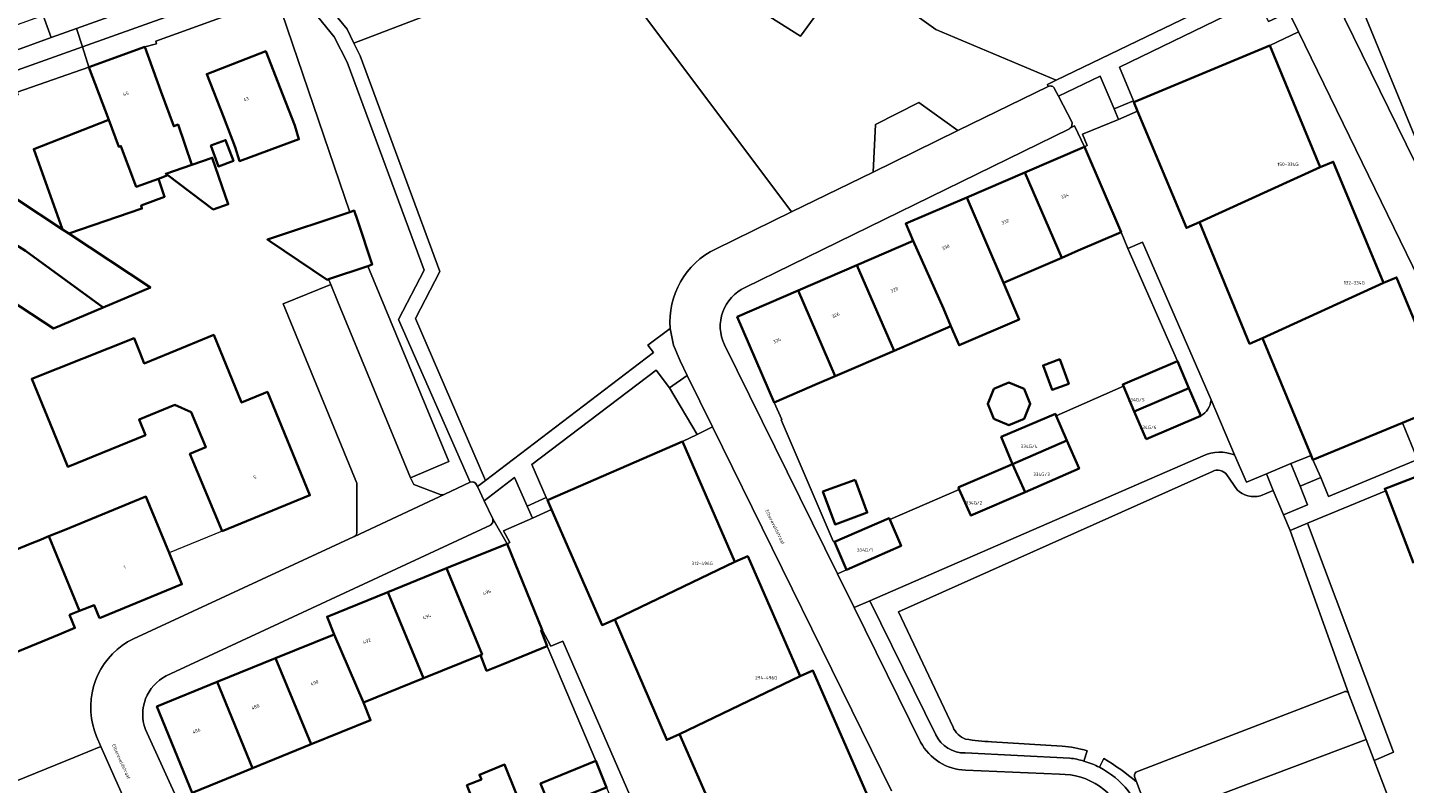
# Model space of a CAD drawing. Header units: metres. Extents: x 197700 to 204338, y 317132 to 325229.
# Tile 211 of 256: x 199540 to 199686, y 319287 to 319368. Entities that reach past the tile are written whole.
import ezdxf
from ezdxf.enums import TextEntityAlignment as Align

# ---------------------------------------------------------------- set-up
doc = ezdxf.new("R2010")
doc.units = ezdxf.units.M
for name, color, linetype, lineweight in [('B-WE-GR-BEPLANTING_CULTUUR_BODEMBEDEKKER-GV', 90, 'Continuous', 18), ('B-WE-GR-BEPLANTING_CULTUUR_HEESTERS-GV', 90, 'Continuous', 18), ('B-WE-GR-BEPLANTING_CULTUUR_ROOS-GV', 90, 'Continuous', 18), ('B-WE-IE-TERREINAFSCHEIDING_KUNSTMATIG_HEKWERK-G', 20, 'IE-TERREINAFSCHEIDING-KUNSTMATIG', 18), ('B-WE-OG-BEBOUWING-GV', 7, 'Continuous', 35), ('B-WE-OG-BEBOUWING-T18', 10, 'Continuous', 18), ('B-WE-OG-TERREIN_CULTUURSCHEIDING-GV', 7, 'Continuous', 18), ('B-WE-OG-TERREIN_ERF-GV', 7, 'Continuous', 18), ('B-WE-OG-TOPOGRAFIE-T18', 10, 'Continuous', 18), ('B-WE-VH-VERHARDING_BETONSTRAATSTEEN-GV', 252, 'Continuous', 18), ('B-WE-VH-VERHARDING_OPEN-GV', 252, 'Continuous', 18), ('B-WE-VH-VERHARDING_TEGEL-GV', 252, 'Continuous', 18)]:
    doc.layers.add(name, color=color, linetype=linetype, lineweight=lineweight)
doc.styles.add('NLCS-ISO-M200-T18', font='NLCS-ISO.ttf', dxfattribs={"height": 0.36})
doc.linetypes.add('IE-TERREINAFSCHEIDING-KUNSTMATIG', pattern='A,4,[82,NLCS.SHX,S=0.75,R=90,X=0,Y=0],4,-2', length=10)

msp = doc.modelspace()

# ---------------------------------------------------------------- linework, layer by layer
at = {"layer": 'B-WE-GR-BEPLANTING_CULTUUR_BODEMBEDEKKER-GV'}
for points in [[(199654.228, 319289.79), (199653.75, 319288.864)], [(199658.58, 319282.86), (199659.277, 319283.107), (199659.241, 319283.201), (199657.68, 319287.315)]]:
    msp.add_lwpolyline(points, dxfattribs=at)
for points in [[(199657.68, 319287.315, 0.044638), (199654.228, 319289.79)], [(199653.75, 319288.864, -0.2113109), (199658.58, 319282.86)]]:
    msp.add_lwpolyline(points, format="xyb", dxfattribs=at)
at = {"layer": 'B-WE-GR-BEPLANTING_CULTUUR_HEESTERS-GV'}
for points in [[(199658.339, 319344.884), (199656.762, 319344.209), (199662.054, 319332.191), (199663.288, 319329.324), (199664.56, 319326.367)], [(199665.635, 319328.047), (199658.339, 319344.884)], [(199664.811, 319322.092), (199629.261, 319306.608), (199636.312, 319292.317)], [(199670.899, 319317.833), (199672.274, 319318.405), (199671.538, 319320.175), (199669.427, 319319.284), (199668.154, 319322.185)], [(199638.14, 319293.158), (199632.331, 319305.461), (199665.786, 319320.433)], [(199667.311, 319320.065), (199668.409, 319318.471)], [(199649.778, 319291.107), (199642.24, 319291.582)], [(199639.43, 319290.397), (199650.586, 319289.85)], [(199652.099, 319289.53), (199652.423, 319290.618)]]:
    msp.add_lwpolyline(points, dxfattribs=at)
for points in [[(199664.56, 319326.367, 0.2454563), (199665.635, 319328.047)], [(199668.154, 319322.185, 0.1995251), (199664.811, 319322.092)], [(199665.786, 319320.433, -0.3702708), (199667.311, 319320.065)], [(199668.409, 319318.471, 0.2619383), (199670.899, 319317.833)], [(199639.48, 319291.885, -0.2078577), (199638.14, 319293.158)], [(199636.312, 319292.317, 0.2910509), (199639.43, 319290.397)], [(199642.24, 319291.582, -0.030186), (199639.48, 319291.885)], [(199652.423, 319290.618, 0.0688607), (199649.778, 319291.107)], [(199650.586, 319289.85, -0.0406955), (199652.099, 319289.53)]]:
    msp.add_lwpolyline(points, format="xyb", dxfattribs=at)
msp.add_lwpolyline([(199594.239, 319303.465), (199594.903, 319301.784), (199600.067, 319289.543), (199601.226, 319286.706), (199602.461, 319283.683), (199603.317, 319284.318), (199604.063, 319285.08), (199596.556, 319302.337), (199595.272, 319301.779), (199594.361, 319303.515)], close=True, dxfattribs=at)
at = {"layer": 'B-WE-GR-BEPLANTING_CULTUUR_ROOS-GV'}
for points in [[(199678.164, 319317.741), (199687.632, 319321.714), (199686.03, 319325.621), (199676.489, 319321.663), (199677.321, 319319.791)], [(199675.122, 319318.854), (199674.152, 319321.278), (199671.538, 319320.175), (199672.274, 319318.405), (199673.355, 319315.807), (199675.928, 319316.848)]]:
    msp.add_lwpolyline(points, close=True, dxfattribs=at)
at = {"layer": 'B-WE-IE-TERREINAFSCHEIDING_KUNSTMATIG_HEKWERK-G'}
for points in [[(199627.373, 319373.982), (199636.323, 319367.552)], [(199636.323, 319367.552), (199649.128, 319362.145)], [(199560.261, 319314.063), (199554.593, 319311.746)], [(199600.067, 319289.543), (199594.903, 319301.784)]]:
    msp.add_lwpolyline(points, dxfattribs=at)
at = {"layer": 'B-WE-OG-BEBOUWING-GV'}
for points in [[(199554.242, 319352.179), (199557.014, 319353.13), (199555.564, 319357.426), (199555.097, 319357.234), (199553.732, 319361), (199552.028, 319365.701), (199546.036, 319363.529), (199548.162, 319357.916), (199549.242, 319355.054), (199549.465, 319355.136), (199551.11, 319350.787), (199553.477, 319351.651), (199554.462, 319352.01), (199554.363, 319352.084)], [(199566.718, 319360.585), (199564.904, 319365.245), (199558.622, 319362.799), (199560.419, 319358.182), (199561.659, 319354.996), (199562.114, 319353.533), (199568.435, 319355.863), (199567.987, 319357.324)], [(199664.402, 319346.999), (199677.284, 319352.884), (199671.914, 319365.839), (199657.421, 319359.819), (199657.818, 319358.866), (199663.011, 319346.394)], [(199547.568, 319337.898), (199552.608, 319340.027), (199543.911, 319345.796), (199543.24, 319346.241), (199538.301, 319349.517), (199536.96, 319347.632), (199534.451, 319349.159), (199532.975, 319353.45), (199531.349, 319358.178), (199527.597, 319356.888), (199527.424, 319357.413), (199527.22, 319357.337), (199527.427, 319356.784), (199525.229, 319355.991), (199528.138, 319348), (199531.663, 319346.152), (199537.031, 319342.76), (199538.217, 319344.637), (199539.299, 319343.954)], [(199543.24, 319346.241), (199543.911, 319345.796), (199551.713, 319348.468), (199551.636, 319348.801), (199554.114, 319349.718), (199553.477, 319351.651), (199551.11, 319350.787), (199549.465, 319355.136), (199549.242, 319355.054), (199548.162, 319357.916), (199548.082, 319357.885), (199540.174, 319354.815)], [(199559.041, 319355.187), (199559.863, 319352.966), (199561.45, 319353.553), (199560.628, 319355.775)], [(199656.064, 319345.959), (199652.136, 319355.046), (199645.805, 319352.321), (199649.725, 319343.223), (199651.475, 319343.975)], [(199557.014, 319353.13), (199554.242, 319352.179), (199554.363, 319352.084), (199554.462, 319352.01), (199559.314, 319348.373), (199560.905, 319348.919), (199559.204, 319353.881)], [(199677.284, 319352.884), (199664.402, 319346.999), (199669.736, 319334.041), (199671.136, 319334.65), (199684.033, 319340.536), (199678.666, 319353.459)], [(199645.805, 319352.321), (199639.614, 319349.656), (199643.513, 319340.553), (199649.725, 319343.223)], [(199633.902, 319345.02), (199637.114, 319337.803), (199637.926, 319335.905), (199638.787, 319333.892), (199645.191, 319336.635), (199643.513, 319340.553), (199639.614, 319349.656), (199633.107, 319346.856)], [(199571.601, 319340.915), (199575.769, 319342.334), (199576.252, 319342.498), (199574.677, 319347.243), (199574.341, 319348.252), (199573.861, 319348.092), (199565.085, 319345.166), (199565.347, 319344.989), (199571.446, 319340.862)], [(199627.892, 319342.421), (199631.88, 319333.306), (199637.926, 319335.905), (199637.114, 319337.803), (199633.902, 319345.02)], [(199631.88, 319333.306), (199627.892, 319342.421), (199621.643, 319339.718), (199625.588, 319330.601)], [(199690.994, 319327.681), (199685.411, 319341.12), (199684.033, 319340.536), (199671.136, 319334.65), (199676.298, 319322.127), (199676.489, 319321.663), (199686.03, 319325.621)], [(199621.643, 319339.718), (199615.147, 319336.909), (199619.084, 319327.795), (199623.674, 319329.778), (199625.588, 319330.601)], [(199560.261, 319314.063), (199569.612, 319317.886), (199565.082, 319328.901), (199564.663, 319328.729), (199562.331, 319327.769), (199559.361, 319334.989), (199554.699, 319333.071), (199551.96, 319331.945), (199551.515, 319333.057), (199550.875, 319334.657), (199539.965, 319330.292), (199541.918, 319325.529), (199543.815, 319320.903), (199552.085, 319324.293), (199551.403, 319325.959), (199555.204, 319327.518), (199556.967, 319326.76), (199558.527, 319323.017), (199556.825, 319322.307)], [(199649.523, 319332.39), (199647.745, 319331.734), (199648.704, 319329.131), (199650.482, 319329.786)], [(199662.054, 319332.191), (199656.224, 319329.683), (199656.302, 319329.502), (199657.462, 319326.805), (199663.288, 319329.324)], [(199645.71, 319329.235), (199644.105, 319329.899), (199642.5, 319329.235), (199641.836, 319327.63), (199642.5, 319326.025), (199644.105, 319325.36), (199645.71, 319326.025), (199646.375, 319327.63)], [(199658.73, 319323.859), (199664.56, 319326.367), (199663.288, 319329.324), (199657.462, 319326.805)], [(199643.261, 319324.098), (199644.492, 319321.195), (199650.283, 319323.707), (199649.131, 319326.366), (199649.049, 319326.553)], [(199594.933, 319317.358), (199595.36, 319316.378), (199600.738, 319304.037), (199602.106, 319304.644), (199614.898, 319310.773), (199609.325, 319323.605)], [(199650.283, 319323.707), (199644.492, 319321.195), (199645.812, 319318.218), (199651.575, 319320.725)], [(199645.812, 319318.218), (199644.492, 319321.195), (199638.745, 319318.758), (199638.733, 319318.682), (199638.808, 319318.513), (199640.045, 319315.71)], [(199627.713, 319319.534), (199624.281, 319318.269), (199625.568, 319314.774), (199629, 319316.038)], [(199547.173, 319304.789), (199555.963, 319308.398), (199554.593, 319311.746), (199552.14, 319317.741), (199543.416, 319314.172), (199541.796, 319313.509), (199545.064, 319305.548), (199546.603, 319306.176)], [(199626.787, 319309.929), (199632.606, 319312.485), (199631.396, 319315.291), (199631.326, 319315.453), (199625.504, 319312.909)], [(199531.462, 319309.281), (199534.74, 319301.299), (199535.807, 319301.735), (199536.379, 319300.349), (199538.072, 319301.047), (199542.881, 319303.03), (199544.567, 319303.726), (199543.995, 319305.112), (199545.064, 319305.548), (199541.796, 319313.509), (199540.704, 319313.062), (199539.975, 319312.764), (199533.311, 319310.037), (199532.56, 319309.73)], [(199594.903, 319301.784), (199594.239, 319303.465), (199594.361, 319303.515), (199590.615, 319312.717), (199584.164, 319310.094), (199587.949, 319300.909), (199587.769, 319300.835), (199588.427, 319299.171), (199590.017, 319299.8), (199594.368, 319301.573)], [(199609.008, 319292.406), (199621.844, 319298.584), (199616.265, 319311.386), (199614.898, 319310.773), (199602.106, 319304.644), (199607.635, 319291.796)], [(199587.769, 319300.835), (199587.949, 319300.909), (199584.164, 319310.094), (199577.917, 319307.554), (199581.703, 319298.37)], [(199577.917, 319307.554), (199571.438, 319304.919), (199572.193, 319303.045), (199575.304, 319295.769), (199581.703, 319298.37)], [(199572.193, 319303.045), (199565.942, 319300.504), (199569.733, 319291.318), (199576.069, 319293.892), (199575.304, 319295.769)], [(199563.479, 319288.777), (199569.733, 319291.318), (199565.942, 319300.504), (199559.712, 319297.972)], [(199614.617, 319279.586), (199619.411, 319281.673), (199625.085, 319284.143), (199629.018, 319285.856), (199623.218, 319299.183), (199621.844, 319298.584), (199609.008, 319292.406), (199614.407, 319280.066)], [(199559.712, 319297.972), (199553.296, 319295.364), (199557.044, 319286.159), (199561.675, 319288.044), (199563.479, 319288.777)], [(199586.336, 319286.945), (199587.363, 319284.376), (199591.601, 319286.088), (199590.347, 319289.156), (199587.675, 319288.065), (199587.876, 319287.574)], [(199600.067, 319289.543), (199594.195, 319287.143), (199594.267, 319286.967), (199595.326, 319284.375), (199601.226, 319286.706)]]:
    msp.add_lwpolyline(points, close=True, dxfattribs=at)
for points in [[(199535.226, 319340.294), (199542.286, 319335.666), (199547.568, 319337.898), (199539.299, 319343.954)], [(199692.708, 319321.86), (199684.157, 319318.577), (199684.247, 319318.343), (199685.705, 319314.544), (199687.203, 319310.647)]]:
    msp.add_lwpolyline(points, dxfattribs=at)
at = {"layer": 'B-WE-OG-TERREIN_CULTUURSCHEIDING-GV'}
for points in [[(199604.963, 319385.039), (199569.754, 319372.299), (199573.561, 319367.61), (199574.303, 319366.101), (199600.086, 319376.001), (199620.925, 319348.1), (199629.624, 319352.358), (199629.892, 319357.432), (199634.494, 319359.776), (199638.652, 319356.801), (199648.294, 319361.487), (199648.208, 319361.699), (199649.128, 319362.145), (199636.323, 319367.552), (199627.373, 319373.982), (199627.3, 319374.043), (199625.851, 319372.315), (199621.89, 319366.858), (199608.036, 319375.617)], [(199560.636, 319375.999), (199544.003, 319370.058), (199541.186, 319369.052), (199542.027, 319366.692), (199544.745, 319367.672), (199554.182, 319371.072), (199561.457, 319373.68)], [(199576.252, 319342.498), (199575.769, 319342.334), (199584.415, 319321.467), (199580.339, 319319.747), (199580.671, 319319.029), (199583.505, 319317.967), (199583.747, 319317.932), (199583.982, 319318.006), (199586.689, 319319.296), (199579.055, 319336.633), (199581.775, 319341.878), (199573.592, 319364.079), (199572.199, 319366.78), (199568.173, 319371.759), (199566.08, 319371), (199566.085, 319370.985), (199573.861, 319348.092), (199574.341, 319348.252), (199574.677, 319347.243)], [(199655.873, 319363.55), (199657.366, 319359.951), (199657.421, 319359.819), (199671.914, 319365.839), (199674.956, 319367.326), (199673.935, 319369.42), (199671.756, 319368.403), (199670.635, 319370.728)], [(199649.368, 319360.46), (199650.824, 319357.63), (199650.809, 319357.242), (199650.593, 319357.025), (199651.08, 319357.277), (199652.136, 319355.046), (199652.434, 319355.179), (199651.922, 319356.398), (199655.771, 319357.971), (199655.297, 319359.103), (199653.83, 319362.6)], [(199609.325, 319323.605), (199610.866, 319324.373), (199607.935, 319329.329), (199606.499, 319331.225), (199593.247, 319321.162), (199594.8, 319317.657), (199594.933, 319317.358)], [(199590.615, 319312.717), (199590.926, 319312.858), (199590.236, 319314.073), (199593.334, 319315.442), (199592.764, 319316.717), (199591.399, 319319.774), (199588.185, 319317.287), (199589.11, 319315.371)]]:
    msp.add_lwpolyline(points, close=True, dxfattribs=at)
for points in [[(199612.84, 319344.142), (199620.925, 319348.1), (199600.086, 319376.001), (199574.303, 319366.101), (199574.958, 319364.769), (199583.443, 319341.76), (199580.847, 319336.73), (199588.302, 319319.458), (199606.207, 319333.118), (199605.622, 319333.904), (199608.006, 319335.672)], [(199665.786, 319320.433), (199632.331, 319305.461), (199638.14, 319293.158)], [(199668.409, 319318.471), (199667.311, 319320.065)], [(199680.288, 319296.781), (199674.057, 319314.12), (199673.355, 319315.807), (199672.274, 319318.405), (199670.899, 319317.833)], [(199687.203, 319310.647), (199685.705, 319314.544), (199684.247, 319318.343), (199675.925, 319314.894), (199685.083, 319290.487), (199683.012, 319289.596), (199684.394, 319285.959), (199686.05, 319281.599), (199688.104, 319276.183)], [(199657.804, 319288.434), (199679.736, 319296.897)], [(199642.24, 319291.582), (199649.778, 319291.107)], [(199652.423, 319290.618), (199652.099, 319289.53)], [(199653.75, 319288.864), (199654.228, 319289.79)], [(199657.68, 319287.315), (199657.501, 319287.787)]]:
    msp.add_lwpolyline(points, dxfattribs=at)
for points in [[(199608.006, 319335.672, -0.3116527), (199612.84, 319344.142)], [(199667.311, 319320.065, 0.3702708), (199665.786, 319320.433)], [(199670.899, 319317.833, -0.2619383), (199668.409, 319318.471)], [(199679.736, 319296.897, -0.3915267), (199680.288, 319296.781)], [(199638.14, 319293.158, 0.2078577), (199639.48, 319291.885)], [(199639.48, 319291.885, 0.030186), (199642.24, 319291.582)], [(199649.778, 319291.107, -0.0688607), (199652.423, 319290.618)], [(199654.228, 319289.79, -0.044638), (199657.68, 319287.315)], [(199652.099, 319289.53, -0.0469454), (199653.75, 319288.864)], [(199657.501, 319287.787, -0.4151857), (199657.804, 319288.434)]]:
    msp.add_lwpolyline(points, format="xyb", dxfattribs=at)
at = {"layer": 'B-WE-OG-TERREIN_ERF-GV'}
for points in [[(199624.405, 319379.615), (199623.668, 319380.827), (199623.278, 319382.384), (199621.306, 319381.692), (199616.995, 319380.18), (199617.626, 319378.323), (199613.746, 319377.003), (199611.859, 319382.216), (199610.157, 319386.918), (199604.963, 319385.039), (199608.036, 319375.617), (199621.89, 319366.858), (199625.851, 319372.315), (199622.918, 319374.634), (199624.827, 319376.215), (199627.86, 319378.728), (199626.627, 319380.682)], [(199701.079, 319360.434), (199707.004, 319362.887), (199705.8, 319365.906), (199711.578, 319368.21), (199711.601, 319368.154), (199711.681, 319367.961), (199718.921, 319370.974), (199718.853, 319371.137), (199724.793, 319373.618), (199720.001, 319384.932), (199718.941, 319387.434), (199714.325, 319385.511), (199712.609, 319384.802), (199706.273, 319382.184), (199700.06, 319379.616), (199700.825, 319377.762), (199694.49, 319375.144), (199688.133, 319372.516), (199686.325, 319371.769), (199681.704, 319369.86), (199687.865, 319354.939), (199693.74, 319357.365), (199693.806, 319357.206), (199701.141, 319360.291)], [(199564.904, 319365.245), (199566.718, 319360.585), (199567.987, 319357.324), (199568.435, 319355.863), (199562.114, 319353.533), (199561.659, 319354.996), (199560.419, 319358.182), (199558.622, 319362.799)], [(199546.036, 319363.529), (199538.423, 319360.874), (199538.514, 319360.585), (199531.349, 319358.178), (199532.975, 319353.45), (199534.451, 319349.159), (199536.96, 319347.632), (199538.301, 319349.517), (199543.24, 319346.241), (199540.174, 319354.815), (199548.082, 319357.885), (199548.162, 319357.916)], [(199559.041, 319355.187), (199560.628, 319355.775), (199561.45, 319353.553), (199559.863, 319352.966)], [(199644.492, 319321.195), (199643.261, 319324.098), (199649.049, 319326.553), (199649.131, 319326.366), (199656.302, 319329.502), (199656.224, 319329.683), (199662.054, 319332.191), (199656.762, 319344.209), (199656.064, 319345.959), (199651.475, 319343.975), (199649.725, 319343.223), (199643.513, 319340.553), (199645.191, 319336.635), (199638.787, 319333.892), (199637.926, 319335.905), (199631.88, 319333.306), (199625.588, 319330.601), (199623.674, 319329.778), (199619.084, 319327.795), (199619.897, 319325.982), (199619.82, 319325.931), (199625.355, 319312.988), (199625.504, 319312.909), (199631.326, 319315.453), (199631.396, 319315.291), (199638.808, 319318.513), (199638.733, 319318.682), (199638.745, 319318.758)], [(199569.612, 319317.886), (199560.261, 319314.063), (199556.825, 319322.307), (199558.527, 319323.017), (199556.967, 319326.76), (199555.204, 319327.518), (199551.403, 319325.959), (199552.085, 319324.293), (199543.815, 319320.903), (199541.918, 319325.529), (199539.965, 319330.292), (199550.875, 319334.657), (199551.515, 319333.057), (199551.96, 319331.945), (199554.699, 319333.071), (199559.361, 319334.989), (199562.331, 319327.769), (199564.663, 319328.729), (199565.082, 319328.901)], [(199649.523, 319332.39), (199650.482, 319329.786), (199648.704, 319329.131), (199647.745, 319331.734)], [(199645.71, 319329.235), (199646.375, 319327.63), (199645.71, 319326.025), (199644.105, 319325.36), (199642.5, 319326.025), (199641.836, 319327.63), (199642.5, 319329.235), (199644.105, 319329.899)], [(199627.713, 319319.534), (199629, 319316.038), (199625.568, 319314.774), (199624.281, 319318.269)]]:
    msp.add_lwpolyline(points, close=True, dxfattribs=at)
for points in [[(199627.373, 319373.982), (199636.323, 319367.552), (199649.128, 319362.145), (199672.064, 319373.26)], [(199566.08, 319371), (199553.188, 319366.322), (199553.271, 319366.034), (199552.028, 319365.701), (199553.732, 319361), (199555.097, 319357.234), (199555.564, 319357.426), (199557.014, 319353.13), (199559.204, 319353.881), (199560.905, 319348.919), (199559.314, 319348.373), (199554.462, 319352.01), (199553.477, 319351.651), (199554.114, 319349.718), (199551.636, 319348.801), (199551.713, 319348.468), (199543.911, 319345.796), (199552.608, 319340.027), (199547.568, 319337.898), (199542.286, 319335.666), (199535.226, 319340.294)], [(199574.591, 319314.035), (199574.597, 319319.169), (199566.759, 319338.294), (199571.831, 319340.37), (199571.601, 319340.915), (199571.446, 319340.862), (199565.347, 319344.989), (199565.085, 319345.166), (199573.861, 319348.092), (199566.085, 319370.985)], [(199533.311, 319310.037), (199539.975, 319312.764), (199540.704, 319313.062), (199541.796, 319313.509), (199543.416, 319314.172), (199552.14, 319317.741), (199554.593, 319311.746), (199555.963, 319308.398), (199547.173, 319304.789), (199546.603, 319306.176), (199545.064, 319305.548), (199543.995, 319305.112), (199544.567, 319303.726), (199542.881, 319303.03), (199538.072, 319301.047)], [(199550.798, 319302.573), (199574.256, 319313.464), (199574.3, 319313.476), (199574.344, 319313.493), (199574.36, 319313.501)], [(199594.267, 319286.967), (199594.195, 319287.143), (199600.067, 319289.543), (199594.903, 319301.784), (199594.368, 319301.573), (199590.017, 319299.8), (199588.427, 319299.171), (199587.769, 319300.835), (199581.703, 319298.37), (199575.304, 319295.769), (199576.069, 319293.892), (199569.733, 319291.318), (199563.479, 319288.777), (199561.675, 319288.044), (199557.044, 319286.159)], [(199522.596, 319281.03), (199544.554, 319289.943), (199547.323, 319291.072), (199546.864, 319292.147), (199546.637, 319292.762), (199546.461, 319293.394)], [(199586.336, 319286.945), (199587.876, 319287.574), (199587.675, 319288.065), (199590.347, 319289.156), (199591.601, 319286.088)]]:
    msp.add_lwpolyline(points, dxfattribs=at)
for points in [[(199574.36, 319313.501, 0.3659005), (199574.591, 319314.035)], [(199546.461, 319293.394, -0.3501693), (199550.798, 319302.573)]]:
    msp.add_lwpolyline(points, format="xyb", dxfattribs=at)
at = {"layer": 'B-WE-VH-VERHARDING_BETONSTRAATSTEEN-GV'}
for points in [[(199545.356, 319365.712), (199605.091, 319387.052), (199665.282, 319408.269), (199664.539, 319410.387), (199661.974, 319409.482), (199648.823, 319404.841), (199645.396, 319403.632), (199625.432, 319396.564), (199613.833, 319392.436), (199610.003, 319391.073), (199607.395, 319390.145), (199606.599, 319389.862), (199604.416, 319389.079), (199565.566, 319375.153), (199561.457, 319373.68), (199554.182, 319371.072), (199544.745, 319367.672)], [(199537.949, 319365.222), (199542.027, 319366.692), (199541.186, 319369.052), (199537.12, 319367.6)], [(199458.618, 319334.724), (199545.356, 319365.712), (199544.745, 319367.672), (199542.027, 319366.692), (199537.949, 319365.222), (199514.268, 319356.687), (199510.206, 319355.223), (199507.938, 319354.406), (199476.066, 319343.193), (199472.932, 319342.09), (199469.351, 319340.83), (199460.085, 319337.591), (199455.976, 319336.154), (199446.808, 319332.949), (199443.612, 319331.831), (199430.113, 319327.109), (199425.132, 319325.367), (199423.361, 319324.748), (199424.026, 319322.822)], [(199575.769, 319342.334), (199571.601, 319340.915), (199571.831, 319340.37), (199572.599, 319338.501), (199580.339, 319319.747), (199584.415, 319321.467)], [(199659.277, 319283.107), (199658.58, 319282.86), (199656.975, 319282.275), (199659.121, 319276.658), (199660.85, 319277.311), (199661.401, 319277.504), (199684.394, 319285.959), (199683.012, 319289.596), (199682.159, 319291.843), (199659.241, 319283.201)]]:
    msp.add_lwpolyline(points, close=True, dxfattribs=at)
for points in [[(199670.414, 319376.647), (199670.591, 319376.283), (199672.064, 319373.26), (199673.935, 319369.42), (199674.956, 319367.326), (199692.593, 319331.135)], [(199697.033, 319333.605), (199690.021, 319348.003), (199688.27, 319351.561), (199676.149, 319376.318)], [(199648.294, 319361.487), (199638.652, 319356.801), (199629.624, 319352.358), (199620.925, 319348.1), (199612.84, 319344.142)], [(199650.824, 319357.63), (199649.368, 319360.46), (199648.965, 319361.243)], [(199615.974, 319340.027), (199650.537, 319356.968), (199650.593, 319357.025), (199650.809, 319357.242), (199650.824, 319357.63)], [(199583.747, 319317.932), (199583.505, 319317.967), (199580.671, 319319.029), (199580.339, 319319.747), (199572.599, 319338.501), (199571.831, 319340.37), (199566.759, 319338.294), (199574.597, 319319.169), (199574.591, 319314.035)], [(199608.006, 319335.672), (199608.348, 319333.897), (199609.056, 319332.235), (199609.827, 319330.665), (199612.513, 319325.195), (199631.582, 319286.359)], [(199634.693, 319291.562), (199627.624, 319305.911), (199625.837, 319309.516), (199613.801, 319333.942)], [(199554.298, 319298.61), (199588.863, 319314.677), (199589.118, 319314.977), (199589.11, 319315.371), (199588.185, 319317.287), (199587.451, 319318.809), (199587.354, 319319.009)], [(199586.689, 319319.296), (199583.982, 319318.006), (199574.36, 319313.501)], [(199574.36, 319313.501), (199583.982, 319318.006), (199583.747, 319317.932)], [(199574.36, 319313.501), (199574.344, 319313.493), (199574.3, 319313.476), (199574.256, 319313.464), (199550.798, 319302.573)], [(199657.501, 319287.787), (199657.68, 319287.315), (199659.241, 319283.201), (199682.159, 319291.843), (199680.364, 319296.57), (199680.288, 319296.781)], [(199679.736, 319296.897), (199657.804, 319288.434)], [(199546.461, 319293.394), (199546.637, 319292.762), (199546.864, 319292.147), (199547.323, 319291.072), (199550.623, 319283.666), (199550.989, 319283.126), (199567.109, 319247.461)], [(199571.536, 319249.98), (199565.186, 319264.093), (199563.474, 319267.818), (199552.08, 319292.908)], [(199550.352, 319283.537), (199550.623, 319283.666), (199547.323, 319291.072), (199544.554, 319289.943), (199522.596, 319281.03), (199522.924, 319280.129), (199523.046, 319279.795), (199523.512, 319278.69), (199523.623, 319278.428)], [(199649.5, 319288.13), (199639.472, 319288.567)]]:
    msp.add_lwpolyline(points, dxfattribs=at)
for points in [[(199648.965, 319361.243, 0.4346066), (199648.294, 319361.487)], [(199612.84, 319344.142, 0.3116527), (199608.006, 319335.672)], [(199613.801, 319333.942, -0.423726), (199615.974, 319340.027)], [(199587.354, 319319.009, 0.401042), (199586.689, 319319.296)], [(199574.591, 319314.035, -0.3659005), (199574.36, 319313.501)], [(199550.798, 319302.573, 0.3501693), (199546.461, 319293.394)], [(199552.08, 319292.908, -0.3814763), (199554.298, 319298.61)], [(199680.288, 319296.781, 0.3915267), (199679.736, 319296.897)], [(199639.472, 319288.567, -0.2723893), (199634.693, 319291.562)], [(199657.804, 319288.434, 0.4151857), (199657.501, 319287.787)], [(199656.514, 319283.356, 0.3136978), (199649.5, 319288.13)]]:
    msp.add_lwpolyline(points, format="xyb", dxfattribs=at)
at = {"layer": 'B-WE-VH-VERHARDING_OPEN-GV'}
for points in [[(199655.297, 319359.103), (199655.771, 319357.971), (199657.818, 319358.866), (199657.421, 319359.819), (199657.366, 319359.951)], [(199612.513, 319325.195), (199609.827, 319330.665), (199607.935, 319329.329), (199610.866, 319324.373)], [(199676.489, 319321.663), (199676.298, 319322.127), (199674.152, 319321.278), (199675.122, 319318.854), (199677.321, 319319.791)], [(199595.36, 319316.378), (199594.933, 319317.358), (199594.8, 319317.657), (199592.764, 319316.717), (199593.334, 319315.442)], [(199674.057, 319314.12), (199680.288, 319296.781), (199680.364, 319296.57), (199682.159, 319291.843), (199683.012, 319289.596), (199685.083, 319290.487), (199675.925, 319314.894)]]:
    msp.add_lwpolyline(points, close=True, dxfattribs=at)
at = {"layer": 'B-WE-VH-VERHARDING_TEGEL-GV'}
for points in [[(199688.27, 319351.561), (199689.091, 319351.953), (199687.865, 319354.939), (199681.704, 319369.86), (199677.91, 319379.043), (199684.298, 319381.683), (199690.564, 319384.273), (199696.764, 319386.835), (199696, 319388.684), (199702.408, 319391.334), (199708.792, 319393.974), (199715.124, 319396.592), (199717.742, 319397.701), (199720.113, 319398.566), (199717.174, 319406.864), (199716.614, 319406.314), (199716.231, 319405.631), (199713.677, 319398.928), (199678.361, 319382.245)], [(199605.091, 319387.052), (199545.356, 319365.712), (199546.036, 319363.529), (199552.028, 319365.701), (199553.271, 319366.034), (199553.188, 319366.322), (199566.08, 319371)], [(199676.149, 319376.318), (199688.27, 319351.561)], [(199573.561, 319367.61), (199569.754, 319372.299), (199568.173, 319371.759), (199572.199, 319366.78), (199573.592, 319364.079), (199581.775, 319341.878), (199579.055, 319336.633), (199586.689, 319319.296)], [(199657.366, 319359.951), (199655.873, 319363.55), (199670.635, 319370.728), (199671.756, 319368.403), (199673.935, 319369.42), (199672.064, 319373.26), (199649.128, 319362.145), (199648.208, 319361.699), (199648.294, 319361.487)], [(199587.354, 319319.009), (199587.451, 319318.809), (199588.302, 319319.458), (199580.847, 319336.73), (199583.443, 319341.76), (199574.958, 319364.769), (199574.303, 319366.101), (199573.561, 319367.61)], [(199692.593, 319331.135), (199674.956, 319367.326), (199671.914, 319365.839), (199677.284, 319352.884), (199678.666, 319353.459), (199684.033, 319340.536), (199685.411, 319341.12), (199690.994, 319327.681), (199686.03, 319325.621), (199687.632, 319321.714), (199695.66, 319325.02), (199697.509, 319323.84), (199697.968, 319323.557)], [(199538.423, 319360.874), (199546.036, 319363.529), (199545.356, 319365.712), (199458.618, 319334.724)], [(199648.965, 319361.243), (199649.368, 319360.46), (199653.83, 319362.6), (199655.297, 319359.103), (199657.366, 319359.951)], [(199613.801, 319333.942), (199625.837, 319309.516), (199626.787, 319309.929), (199625.504, 319312.909), (199625.355, 319312.988), (199619.82, 319325.931), (199619.897, 319325.982), (199619.084, 319327.795), (199615.147, 319336.909), (199621.643, 319339.718), (199627.892, 319342.421), (199633.902, 319345.02), (199633.107, 319346.856), (199639.614, 319349.656), (199645.805, 319352.321), (199652.136, 319355.046), (199651.08, 319357.277)], [(199651.08, 319357.277), (199650.593, 319357.025), (199650.537, 319356.968), (199615.974, 319340.027)], [(199664.56, 319326.367), (199658.73, 319323.859), (199657.462, 319326.805), (199656.302, 319329.502), (199649.131, 319326.366), (199650.283, 319323.707), (199651.575, 319320.725), (199645.812, 319318.218), (199640.045, 319315.71), (199638.808, 319318.513), (199631.396, 319315.291), (199632.606, 319312.485), (199626.787, 319309.929), (199625.837, 319309.516), (199627.624, 319305.911), (199629.261, 319306.608), (199664.811, 319322.092)], [(199668.154, 319322.185), (199665.635, 319328.047)], [(199631.582, 319286.359), (199612.513, 319325.195), (199610.866, 319324.373), (199609.325, 319323.605), (199614.898, 319310.773), (199616.265, 319311.386), (199621.844, 319298.584), (199623.218, 319299.183), (199629.018, 319285.856), (199625.085, 319284.143), (199626.538, 319280.804), (199631.378, 319282.662), (199632.062, 319280.828), (199634.566, 319281.763), (199641.008, 319281.572), (199643.195, 319281.498), (199644.493, 319281.454)], [(199552.08, 319292.908), (199563.474, 319267.818), (199564.373, 319268.111), (199563.147, 319271.108), (199557.044, 319286.159), (199553.296, 319295.364), (199559.712, 319297.972), (199565.942, 319300.504), (199572.193, 319303.045), (199571.438, 319304.919), (199577.917, 319307.554), (199584.164, 319310.094), (199590.615, 319312.717), (199589.11, 319315.371), (199589.118, 319314.977), (199588.863, 319314.677), (199554.298, 319298.61)], [(199636.312, 319292.317), (199629.261, 319306.608), (199627.624, 319305.911)], [(199627.624, 319305.911), (199634.693, 319291.562)], [(199650.586, 319289.85), (199639.43, 319290.397)], [(199639.472, 319288.567), (199649.5, 319288.13)]]:
    msp.add_lwpolyline(points, dxfattribs=at)
for points in [[(199648.294, 319361.487, -0.4346066), (199648.965, 319361.243)], [(199615.974, 319340.027, 0.423726), (199613.801, 319333.942)], [(199665.635, 319328.047, -0.2454563), (199664.56, 319326.367)], [(199664.811, 319322.092, -0.1995251), (199668.154, 319322.185)], [(199586.689, 319319.296, -0.401042), (199587.354, 319319.009)], [(199554.298, 319298.61, 0.3814763), (199552.08, 319292.908)], [(199634.693, 319291.562, 0.2723893), (199639.472, 319288.567)], [(199639.43, 319290.397, -0.2910509), (199636.312, 319292.317)], [(199652.099, 319289.53, 0.0406955), (199650.586, 319289.85)], [(199653.75, 319288.864, 0.0469454), (199652.099, 319289.53)], [(199658.58, 319282.86, 0.2113109), (199653.75, 319288.864)], [(199649.5, 319288.13, -0.3136978), (199656.514, 319283.356)]]:
    msp.add_lwpolyline(points, format="xyb", dxfattribs=at)
for points in [[(199638.652, 319356.801), (199634.494, 319359.776), (199629.892, 319357.432), (199629.624, 319352.358)], [(199656.762, 319344.209), (199658.339, 319344.884), (199665.635, 319328.047), (199668.154, 319322.185), (199669.427, 319319.284), (199671.538, 319320.175), (199674.152, 319321.278), (199676.298, 319322.127), (199671.136, 319334.65), (199669.736, 319334.041), (199664.402, 319346.999), (199663.011, 319346.394), (199657.818, 319358.866), (199655.771, 319357.971), (199651.922, 319356.398), (199652.434, 319355.179), (199652.136, 319355.046), (199656.064, 319345.959)], [(199608.006, 319335.672), (199605.622, 319333.904), (199606.207, 319333.118), (199588.302, 319319.458), (199587.451, 319318.809), (199588.185, 319317.287), (199591.399, 319319.774), (199592.764, 319316.717), (199594.8, 319317.657), (199593.247, 319321.162), (199606.499, 319331.225), (199607.935, 319329.329), (199609.827, 319330.665), (199609.056, 319332.235), (199608.348, 319333.897)], [(199684.157, 319318.577), (199692.708, 319321.86), (199692.758, 319321.877), (199692.811, 319321.893), (199697.509, 319323.84), (199695.66, 319325.02), (199687.632, 319321.714), (199678.164, 319317.741), (199677.321, 319319.791), (199675.122, 319318.854), (199675.928, 319316.848), (199673.355, 319315.807), (199674.057, 319314.12), (199675.925, 319314.894), (199684.247, 319318.343)], [(199590.926, 319312.858), (199590.615, 319312.717), (199594.361, 319303.515), (199595.272, 319301.779), (199596.556, 319302.337), (199604.063, 319285.08), (199606.575, 319279.307), (199607.641, 319276.986), (199608.596, 319277.421), (199612.31, 319279.111), (199614.407, 319280.066), (199609.008, 319292.406), (199607.635, 319291.796), (199602.106, 319304.644), (199600.738, 319304.037), (199595.36, 319316.378), (199593.334, 319315.442), (199590.236, 319314.073)]]:
    msp.add_lwpolyline(points, close=True, dxfattribs=at)

# ---------------------------------------------------------------- texts
at = {"layer": 'B-WE-OG-BEBOUWING-T18', "style": 'NLCS-ISO-M200-T18'}
for s, rotation, p in [('45', 19.9, (199549.998, 319360.711)), ('43', 21.2, (199562.821, 319360.141)), ('334', 23.2, (199650.044, 319349.791)), ('332', 23.2, (199643.701, 319347.06)), ('330', 23.2, (199637.358, 319344.33)), ('328', 23.3, (199631.888, 319339.791)), ('326', 23.3, (199625.641, 319337.089)), ('324', 23.3, (199619.385, 319334.384)), ('5', 22.2, (199563.749, 319319.81)), ('1', 22.3, (199549.864, 319310.218)), ('496', 22.1, (199588.476, 319307.529)), ('494', 22.1, (199582.077, 319304.928)), ('492', 22.1, (199575.684, 319302.328)), ('490', 22.1, (199570.093, 319297.873)), ('488', 22.1, (199563.794, 319295.313)), ('486', 22.1, (199557.502, 319292.756))]:
    msp.add_text(s, height=0.36, rotation=rotation, dxfattribs=at).set_placement(p, align=Align.MIDDLE)
for s, p in [('150-334G', (199673.844, 319353.193)), ('132-334G', (199680.908, 319340.549)), ('334G/5', (199657.662, 319328.083)), ('334G/6', (199658.93, 319325.137)), ('334G/4', (199646.249, 319323.113)), ('334G/3', (199647.573, 319320.128)), ('334G/2', (199640.364, 319317.067)), ('334G/1', (199628.743, 319312.046)), ('312-496G', (199611.419, 319310.611)), ('294-496G', (199618.241, 319298.421))]:
    msp.add_text(s, height=0.36, dxfattribs=at).set_placement(p, align=Align.MIDDLE)
at = {"layer": 'B-WE-OG-TOPOGRAFIE-T18', "style": 'NLCS-ISO-M200-T18'}
for rotation, p in [(296.2, (199619.175, 319314.507)), (294.5, (199549.5, 319289.486))]:
    msp.add_text('Elbereveldstraat', height=0.36, rotation=rotation, dxfattribs=at).set_placement(p, align=Align.MIDDLE)

doc.saveas('drawing.dxf')
